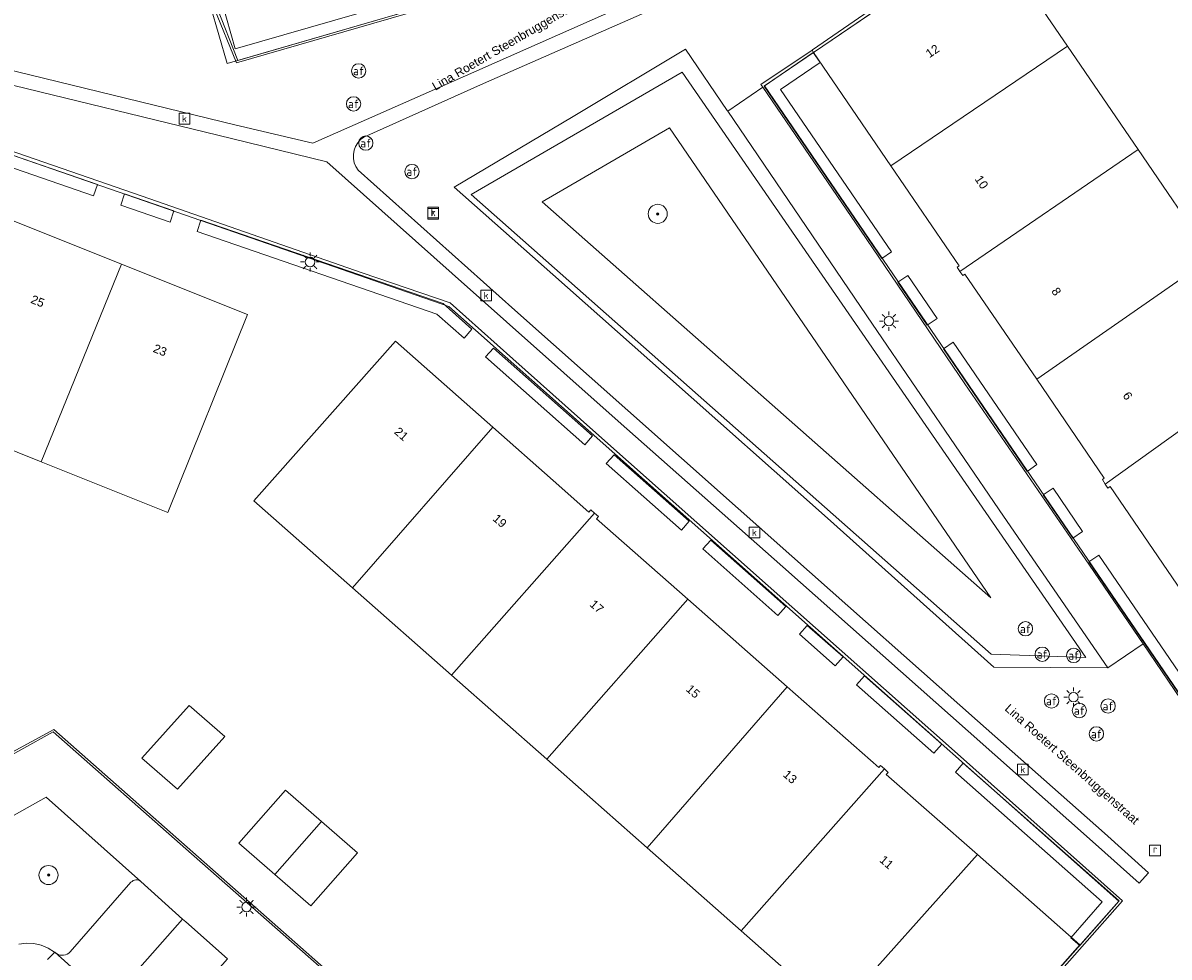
# Model space of a CAD drawing. Header units: metres. Extents: x 207466 to 209466, y 475780 to 477780.
# Tile 128 of 189: x 208336 to 208384, y 476858 to 476897. Entities that reach past the tile are written whole.
import ezdxf

# ---------------------------------------------------------------- set-up
doc = ezdxf.new("R2010")
doc.units = ezdxf.units.M
doc.layers.get('0').update_dxf_attribs({"color": 253, "linetype": 'CONTINUOUS'})
for name, color, linetype, lineweight, true_color in [('B-RO-GR-BEPLANTING_CULTUUR_VASTE PLANTENVAK-GV', 7, 'CONTINUOUS', 0, 0x6d8a47), ('B-RO-GR-BOOM-S', 7, 'CONTINUOUS', 0, 0x6d8a47), ('B-RO-OG-BEBOUWING-GV', 7, 'CONTINUOUS', 0, 0xa50000), ('N-RO-GR-GRAS-GV', 7, 'CONTINUOUS', 0, 0x6d8a47), ('N-RO-GR-GROENVOORZIENING-GV', 7, 'CONTINUOUS', 0, 0x6d8a47)]:
    doc.layers.add(name, color=color, linetype=linetype, lineweight=lineweight, true_color=true_color)
for name, color, linetype, lineweight in [('B-RO-KL-ET_LS_OV_LICHTMAST-S', 253, 'CONTINUOUS', 0), ('B-RO-OG-BEBOUWING-T18', 7, 'CONTINUOUS', 0), ('B-RO-OG-TERREIN_CULTUURSCHEIDING-GV', 253, 'CONTINUOUS', 0), ('B-RO-OG-TERREIN_ERF-GV', 253, 'CONTINUOUS', 0), ('B-RO-RI-GWA_RIOOLPUT-S', 253, 'CONTINUOUS', 0), ('B-RO-VH-VERHARDING_STRAATBAKSTEEN-GV', 253, 'CONTINUOUS', 0), ('B-WE-KG-GRENS_PERCEEL-GV', 150, 'CONTINUOUS', 18), ('N-RO-KL-ET_LS_OV_LICHTMAST-S', 253, 'CONTINUOUS', 0), ('N-RO-OG-TERREIN_CULTUURSCHEIDING-GV', 253, 'CONTINUOUS', 0), ('N-RO-OG-TOPOGRAFIE-T18', 7, 'CONTINUOUS', 0), ('N-RO-RI-GWA_KOLK-S', 253, 'CONTINUOUS', 0), ('N-RO-VW-AFSLUITPAAL-S', 253, 'CONTINUOUS', 0)]:
    doc.layers.add(name, color=color, linetype=linetype, lineweight=lineweight)
doc.styles.add('NLCS-ISO', font='NLCS-ISO.ttf')
doc.styles.add('NLCS-ISO-M200-T18', font='NLCS-ISO.ttf', dxfattribs={"height": 1.8})

# ---------------------------------------------------------------- blocks, each defined once
blk = doc.blocks.new('SVW-AFSLUITPAAL-SO1')
at = {"lineweight": -2}
blk.add_circle((0, 0), 1.5, dxfattribs=at)
at = {"lineweight": -2, "insert": (0, 0), "char_height": 1.8, "attachment_point": 5, "line_spacing_factor": 0.8, "style": 'NLCS-ISO'}
blk.add_mtext('{\\C256;af}', dxfattribs=at)
blk = doc.blocks.new('SKL-ET_OV_LICHTMAST-SO1')
at = {"color": 0, "linetype": 'ByBlock', "lineweight": -2}
blk.add_circle((0, 0), 1, dxfattribs=at)
for points in [[(-1.25, 0), (-2, 0)], [(-1.4142, 1.4142), (-0.8839, 0.8839)], [(0, 2), (0, 1.25)], [(0.8839, 0.8839), (1.4142, 1.4142)], [(2, 0), (1.25, 0)], [(-1.4142, -1.4142), (-0.8839, -0.8839)], [(0, -1.25), (0, -2)], [(0.8839, -0.8839), (1.4142, -1.4142)]]:
    blk.add_open_spline(points, degree=1, dxfattribs=at)
blk = doc.blocks.new('SRI-KOLK-SO1')
at = {"color": 0, "linetype": 'ByBlock', "lineweight": -2, "flags": 128}
blk.add_lwpolyline([(-1.125, -1.125), (1.125, -1.125), (1.125, 1.125), (-1.125, 1.125), (-1.125, -1.125)], dxfattribs=at)
at = {"color": 0, "linetype": 'ByBlock', "lineweight": -2, "insert": (0, 0), "char_height": 1.5, "attachment_point": 5, "line_spacing_factor": 0.8, "style": 'NLCS-ISO'}
blk.add_mtext('{\\C0;k}', dxfattribs=at)
blk = doc.blocks.new('SRI-PUT_INSPECTIEPUT_RIOOLPUT-SO1')
at = {"color": 0, "linetype": 'ByBlock', "lineweight": -2, "flags": 128}
blk.add_lwpolyline([(-1.125, -1.125), (1.125, -1.125), (1.125, 1.125), (-1.125, 1.125), (-1.125, -1.125)], dxfattribs=at)
at = {"color": 0, "linetype": 'ByBlock', "lineweight": -2, "insert": (0, 0.2828), "char_height": 1.5, "attachment_point": 5, "line_spacing_factor": 0.8, "style": 'NLCS-ISO'}
blk.add_mtext('{\\C0;r}', dxfattribs=at)
blk = doc.blocks.new('SGR-BOOM_01-SO1')
at = {"linetype": 'Continuous'}
h = blk.add_hatch(color=0, dxfattribs=at)
edge = h.paths.add_edge_path()
edge.add_arc((0, 0), 0.25, 0, 360)
at = {"color": 0, "linetype": 'ByBlock', "lineweight": -2}
for radius in [2, 0.25]:
    blk.add_circle((0, 0), radius, dxfattribs=at)

msp = doc.modelspace()

# ---------------------------------------------------------------- linework, layer by layer
at = {"layer": 'B-RO-GR-BEPLANTING_CULTUUR_VASTE PLANTENVAK-GV', "flags": 128}
msp.add_lwpolyline([(208335.505, 476858.277), (208335.818, 476858.319), (208336.133, 476858.306), (208336.44, 476858.239), (208336.732, 476858.119), (208336.998, 476857.95), (208337.012, 476857.94), (208337.074, 476857.889), (208337.144, 476857.851), (208337.22, 476857.825), (208337.299, 476857.814), (208337.379, 476857.816), (208337.457, 476857.833), (208337.531, 476857.864), (208337.598, 476857.907), (208337.656, 476857.962), (208340.201, 476860.875), (208340.244, 476860.913), (208340.292, 476860.942), (208340.345, 476860.962), (208340.401, 476860.971), (208340.458, 476860.971), (208340.514, 476860.96), (208340.567, 476860.939), (208340.615, 476860.909), (208336.641, 476864.439), (208331.979, 476861.83)], dxfattribs=at)
at = {"layer": 'B-RO-OG-BEBOUWING-GV', "flags": 128}
for points in [[(208376.192, 476900.662), (208368.802, 476895.636), (208372.045, 476890.891), (208379.442, 476895.908), (208376.192, 476900.662)], [(208382.41, 476891.568), (208379.442, 476895.908), (208372.045, 476890.891), (208374.905, 476886.706), (208374.815, 476886.644), (208374.935, 476886.469), (208382.41, 476891.568)], [(208385.495, 476887.055), (208382.41, 476891.568), (208374.935, 476886.469), (208375.055, 476886.295), (208375.149, 476886.349), (208378.154, 476881.952), (208385.495, 476887.055)], [(208339.805, 476886.774), (208334.952, 476888.716), (208331.458, 476880.481), (208336.441, 476878.49), (208339.805, 476886.774)], [(208345.082, 476884.662), (208339.805, 476886.774), (208336.441, 476878.49), (208341.749, 476876.369), (208345.082, 476884.662)], [(208388.382, 476882.833), (208385.495, 476887.055), (208378.154, 476881.952), (208380.984, 476877.81), (208380.908, 476877.743), (208381.027, 476877.559), (208388.382, 476882.833)], [(208355.362, 476879.943), (208351.282, 476883.545), (208345.351, 476876.858), (208349.483, 476873.211), (208355.362, 476879.943)], [(208391.608, 476878.115), (208388.382, 476882.833), (208381.027, 476877.559), (208381.138, 476877.386), (208381.235, 476877.453), (208384.242, 476873.056), (208391.608, 476878.115)], [(208359.629, 476876.337), (208359.47, 476876.475), (208359.388, 476876.379), (208357.89, 476877.711), (208355.362, 476879.943), (208349.483, 476873.211), (208353.632, 476869.549), (208359.629, 476876.337)], [(208363.532, 476872.733), (208359.707, 476876.103), (208359.789, 476876.199), (208359.629, 476876.337), (208353.632, 476869.549), (208357.625, 476866.025), (208363.532, 476872.733)], [(208367.693, 476869.067), (208363.532, 476872.733), (208357.625, 476866.025), (208361.827, 476862.317), (208367.693, 476869.067)], [(208371.77, 476865.62), (208371.607, 476865.76), (208371.536, 476865.681), (208367.693, 476869.067), (208361.827, 476862.317), (208365.775, 476858.833), (208371.77, 476865.62)], [(208344.14, 476866.986), (208342.636, 476868.281), (208340.653, 476866.072), (208342.157, 476864.777), (208344.14, 476866.986)], [(208375.668, 476862.038), (208371.848, 476865.386), (208371.926, 476865.477), (208371.77, 476865.62), (208365.775, 476858.833), (208369.712, 476855.358), (208375.668, 476862.038)], [(208348.185, 476863.416), (208346.679, 476864.73), (208344.724, 476862.513), (208346.23, 476861.199), (208348.185, 476863.416)], [(208349.69, 476862.103), (208348.185, 476863.416), (208346.23, 476861.199), (208347.735, 476859.886), (208349.69, 476862.103)], [(208379.96, 476858.252), (208375.668, 476862.038), (208369.712, 476855.358), (208374.037, 476851.541), (208379.96, 476858.252)]]:
    msp.add_lwpolyline(points, dxfattribs=at)
at = {"layer": 'B-RO-OG-TERREIN_CULTUURSCHEIDING-GV', "flags": 128}
msp.add_lwpolyline([(208362.563, 476882.191), (208369.383, 476876.123), (208376.359, 476869.883), (208381.133, 476869.852), (208376.759, 476876.207), (208371.274, 476884.252), (208365.205, 476893.183), (208365.185, 476893.213), (208363.44, 476895.771), (208358.732, 476892.957), (208353.749, 476889.997), (208357.879, 476886.342), (208362.563, 476882.191)], dxfattribs=at)
at = {"layer": 'B-RO-OG-TERREIN_ERF-GV', "flags": 128}
for points in [[(208384.422, 476906.594), (208382.835, 476905.569), (208372.812, 476898.527), (208371.128, 476897.38), (208368.762, 476895.744), (208368.74, 476895.729)], [(208365.558, 476901.288), (208365.123, 476903.6), (208365.072, 476903.87), (208364.926, 476903.827), (208364.968, 476903.683), (208364.574, 476903.563), (208364.527, 476903.69), (208359.571, 476902.255), (208354.291, 476900.726), (208348.989, 476899.191), (208344.184, 476897.8), (208344.215, 476897.666), (208343.803, 476897.545), (208343.688, 476897.498), (208343.689, 476897.494), (208344.623, 476895.201), (208352.988, 476897.614), (208360.129, 476899.693), (208365.558, 476901.288)], [(208368.74, 476895.729), (208368.802, 476895.636), (208376.192, 476900.662), (208379.442, 476895.908), (208382.41, 476891.568), (208385.495, 476887.055)], [(208384.242, 476873.056), (208381.235, 476877.453), (208381.138, 476877.386), (208381.027, 476877.559), (208380.908, 476877.743), (208380.984, 476877.81), (208378.154, 476881.952), (208375.149, 476886.349), (208375.055, 476886.295), (208374.935, 476886.469), (208374.815, 476886.644), (208374.905, 476886.706), (208372.045, 476890.891), (208368.802, 476895.636), (208368.74, 476895.729), (208366.6, 476894.297), (208366.675, 476894.188)], [(208366.675, 476894.188), (208370.767, 476888.195), (208375.144, 476881.762), (208380.367, 476874.161), (208382.613, 476870.859), (208385.268, 476866.956)], [(208326.596, 476882.424), (208321.289, 476884.545), (208324.624, 476892.85), (208329.924, 476890.729), (208334.952, 476888.716), (208339.805, 476886.774), (208345.082, 476884.662), (208341.749, 476876.369), (208336.441, 476878.49), (208331.458, 476880.481), (208326.596, 476882.424)], [(208332.858, 476864.914), (208336.944, 476867.178), (208342.738, 476862.06), (208353.084, 476852.955), (208359.031, 476847.719), (208365.536, 476841.961), (208375.942, 476853.512), (208379.95, 476858.061), (208381.746, 476860.092), (208374.711, 476866.365), (208366.897, 476873.298), (208359.555, 476879.813), (208356.196, 476882.805), (208353.581, 476885.15), (208349.89, 476886.408), (208340.664, 476889.613), (208331.689, 476892.719)], [(208349.483, 476873.211), (208345.351, 476876.858), (208351.282, 476883.545), (208355.362, 476879.943), (208357.89, 476877.711), (208359.388, 476876.379), (208359.47, 476876.475), (208359.629, 476876.337), (208359.789, 476876.199), (208359.707, 476876.103), (208363.532, 476872.733), (208367.693, 476869.067), (208371.536, 476865.681), (208371.607, 476865.76), (208371.77, 476865.62), (208371.926, 476865.477), (208371.848, 476865.386), (208375.668, 476862.038), (208379.96, 476858.252), (208374.037, 476851.541)], [(208369.712, 476855.358), (208365.775, 476858.833), (208361.827, 476862.317), (208357.625, 476866.025), (208353.632, 476869.549), (208349.483, 476873.211)], [(208344.14, 476866.986), (208342.157, 476864.777), (208340.653, 476866.072), (208342.636, 476868.281), (208344.14, 476866.986)], [(208346.23, 476861.199), (208344.724, 476862.513), (208346.679, 476864.73), (208348.185, 476863.416), (208349.69, 476862.103), (208347.735, 476859.886), (208346.23, 476861.199)]]:
    msp.add_lwpolyline(points, dxfattribs=at)
at = {"layer": 'B-RO-VH-VERHARDING_STRAATBAKSTEEN-GV', "flags": 128}
for points in [[(208298.637, 476900.234), (208302.769, 476899.246), (208312.233, 476896.948), (208322.541, 476894.461), (208322.399, 476894.109), (208324.073, 476893.439), (208324.737, 476895.135), (208331.689, 476892.719), (208340.664, 476889.613), (208349.89, 476886.408), (208353.581, 476885.15), (208356.196, 476882.805), (208359.555, 476879.813), (208366.897, 476873.298), (208374.711, 476866.365), (208381.746, 476860.092), (208379.95, 476858.061), (208375.942, 476853.512), (208377.641, 476851.987), (208380.342, 476849.564), (208384.705, 476855.023)], [(208317.538, 476899.135), (208329.109, 476896.376), (208334.28, 476895.11), (208344.547, 476892.614), (208347.816, 476891.835), (208354.697, 476894.867), (208363.388, 476898.72)], [(208363.388, 476898.72), (208354.697, 476894.867), (208347.816, 476891.835), (208344.547, 476892.614), (208334.28, 476895.11), (208329.109, 476896.376), (208317.538, 476899.135)], [(208363.667, 476898.159), (208354.968, 476894.337), (208349.962, 476892.095), (208349.822, 476891.988), (208349.704, 476891.857), (208349.612, 476891.706), (208349.55, 476891.541), (208349.519, 476891.368), (208349.52, 476891.191), (208349.555, 476891.018), (208349.62, 476890.855), (208349.715, 476890.706), (208356.29, 476884.838), (208361.025, 476880.639), (208367.899, 476874.541), (208375.673, 476867.632), (208380.999, 476862.93), (208382.833, 476861.271), (208382.454, 476860.832), (208380.621, 476862.464), (208375.278, 476867.198), (208367.522, 476874.083), (208360.609, 476880.199), (208353.659, 476886.373), (208348.413, 476891.051), (208344.413, 476892.038), (208334.184, 476894.517)], [(208334.184, 476894.517), (208344.413, 476892.038), (208348.413, 476891.051), (208353.659, 476886.373), (208360.609, 476880.199), (208367.522, 476874.083), (208375.278, 476867.198), (208380.621, 476862.464), (208382.454, 476860.832), (208382.833, 476861.271), (208380.999, 476862.93), (208375.673, 476867.632), (208367.899, 476874.541), (208361.025, 476880.639), (208356.29, 476884.838), (208349.715, 476890.706), (208349.62, 476890.855), (208349.555, 476891.018), (208349.52, 476891.191), (208349.519, 476891.368), (208349.55, 476891.541), (208349.612, 476891.706), (208349.704, 476891.857), (208349.822, 476891.988), (208349.962, 476892.095), (208354.968, 476894.337), (208363.667, 476898.159)], [(208352.988, 476897.614), (208344.623, 476895.201), (208343.689, 476897.494)], [(208385.268, 476866.956), (208382.613, 476870.859), (208381.133, 476869.852), (208376.359, 476869.883), (208369.383, 476876.123), (208362.563, 476882.191), (208357.879, 476886.342), (208353.749, 476889.997), (208358.732, 476892.957), (208363.44, 476895.771), (208365.185, 476893.213), (208365.205, 476893.183), (208366.675, 476894.188), (208366.6, 476894.297), (208368.74, 476895.729), (208368.762, 476895.744), (208371.128, 476897.38)], [(208381.133, 476869.852), (208382.613, 476870.859), (208380.367, 476874.161), (208375.144, 476881.762), (208370.767, 476888.195), (208366.675, 476894.188), (208365.205, 476893.183), (208371.274, 476884.252), (208376.759, 476876.207), (208381.133, 476869.852)], [(208353.084, 476852.955), (208342.738, 476862.06), (208336.944, 476867.178), (208332.858, 476864.914)], [(208331.979, 476861.83), (208336.641, 476864.439), (208340.615, 476860.909), (208342.359, 476859.334), (208342.493, 476859.212), (208344.248, 476857.666)], [(208337.012, 476857.94), (208339.312, 476855.884), (208342.359, 476859.334), (208340.615, 476860.909), (208340.567, 476860.939), (208340.514, 476860.96), (208340.458, 476860.971), (208340.401, 476860.971), (208340.345, 476860.962), (208340.292, 476860.942), (208340.244, 476860.913), (208340.201, 476860.875), (208337.656, 476857.962), (208337.598, 476857.907), (208337.531, 476857.864), (208337.457, 476857.833), (208337.379, 476857.816), (208337.299, 476857.814), (208337.22, 476857.825), (208337.144, 476857.851), (208337.074, 476857.889), (208337.012, 476857.94)], [(208341.206, 476854.222), (208344.248, 476857.666), (208342.493, 476859.212), (208342.359, 476859.334), (208339.312, 476855.884), (208339.405, 476855.801), (208341.206, 476854.222)], [(208336.698, 476857.638), (208337.012, 476857.94), (208336.998, 476857.95), (208336.732, 476858.119), (208336.44, 476858.239), (208336.133, 476858.306), (208335.818, 476858.319), (208335.505, 476858.277)], [(208339.312, 476855.884), (208337.012, 476857.94), (208336.698, 476857.638)]]:
    msp.add_lwpolyline(points, dxfattribs=at)
at = {"layer": 'B-WE-KG-GRENS_PERCEEL-GV'}
for points in [[(208384.917, 476906.614), (208383.304, 476905.521), (208383.225, 476905.637), (208382.771, 476905.328), (208382.855, 476905.203), (208366.742, 476894.247), (208385.278, 476867.094)], [(208385.278, 476867.094), (208366.742, 476894.247), (208382.855, 476905.203), (208382.771, 476905.328), (208383.225, 476905.637), (208383.304, 476905.521), (208384.917, 476906.614)], [(208343.805, 476897.54), (208344.685, 476895.309), (208365.414, 476901.34)], [(208365.414, 476901.34), (208344.685, 476895.309), (208343.805, 476897.54)]]:
    msp.add_lwpolyline(points, dxfattribs=at)
for points in [[(208324.783, 476894.957), (208318.003, 476877.899), (208326.817, 476861.758), (208336.964, 476867.271), (208365.734, 476841.906), (208374.035, 476851.528), (208375.747, 476853.465), (208381.592, 476860.082), (208353.524, 476884.999)], [(208318.003, 476877.899), (208324.783, 476894.957), (208353.524, 476884.999), (208381.592, 476860.082), (208375.747, 476853.465), (208374.035, 476851.528), (208365.734, 476841.906), (208336.964, 476867.271), (208326.817, 476861.758)]]:
    msp.add_lwpolyline(points, close=True, dxfattribs=at)
at = {"layer": 'N-RO-GR-GRAS-GV', "flags": 128}
for points in [[(208380.207, 476870.296), (208363.294, 476894.817), (208354.456, 476889.682), (208376.25, 476870.432), (208380.207, 476870.296)], [(208362.767, 476892.487), (208376.231, 476872.784), (208357.433, 476889.387), (208362.767, 476892.487)], [(208362.767, 476892.487), (208357.433, 476889.387), (208376.231, 476872.784), (208362.767, 476892.487)]]:
    msp.add_lwpolyline(points, dxfattribs=at)
at = {"layer": 'N-RO-GR-GROENVOORZIENING-GV', "flags": 128}
for points in [[(208352.86, 476897.672), (208352.721, 476898.152), (208344.57, 476895.794), (208344.015, 476897.716), (208343.534, 476897.577), (208344.229, 476895.175), (208352.86, 476897.672)], [(208369.074, 476895.221), (208368.792, 476895.634), (208366.728, 476894.224), (208371.659, 476887.007), (208372.072, 476887.289), (208367.423, 476894.093), (208369.074, 476895.221)], [(208332.923, 476892.133), (208332.76, 476891.66), (208338.635, 476889.636), (208338.798, 476890.108), (208332.923, 476892.133)], [(208339.933, 476889.717), (208339.77, 476889.245), (208341.837, 476888.532), (208342, 476889.005), (208339.933, 476889.717)], [(208343.134, 476888.614), (208342.971, 476888.142), (208353.021, 476884.679), (208354.157, 476883.675), (208354.488, 476884.05), (208353.277, 476885.119), (208343.134, 476888.614)], [(208372.336, 476886.016), (208373.569, 476884.211), (208373.982, 476884.493), (208372.749, 476886.298), (208372.336, 476886.016)], [(208374.246, 476883.22), (208377.752, 476878.09), (208378.165, 476878.372), (208374.659, 476883.502), (208374.246, 476883.22)], [(208355.387, 476883.255), (208355.056, 476882.881), (208359.216, 476879.207), (208359.547, 476879.581), (208355.387, 476883.255)], [(208360.447, 476878.787), (208360.116, 476878.412), (208363.263, 476875.632), (208363.594, 476876.007), (208360.447, 476878.787)], [(208378.429, 476877.099), (208379.662, 476875.294), (208380.075, 476875.576), (208378.842, 476877.381), (208378.429, 476877.099)], [(208364.494, 476875.212), (208364.163, 476874.837), (208367.311, 476872.057), (208367.642, 476872.432), (208364.494, 476875.212)], [(208380.339, 476874.303), (208385.272, 476867.084), (208387.337, 476868.495), (208387.055, 476868.908), (208385.403, 476867.779), (208380.752, 476874.585), (208380.339, 476874.303)], [(208368.541, 476871.637), (208368.21, 476871.263), (208369.709, 476869.939), (208370.04, 476870.313), (208368.541, 476871.637)], [(208370.94, 476869.519), (208370.609, 476869.144), (208373.845, 476866.285), (208374.176, 476866.66), (208370.94, 476869.519)], [(208375.076, 476865.866), (208374.745, 476865.491), (208380.903, 476860.052), (208379.579, 476858.553), (208379.954, 476858.222), (208381.609, 476860.096), (208375.076, 476865.866)]]:
    msp.add_lwpolyline(points, dxfattribs=at)
at = {"layer": 'N-RO-OG-TERREIN_CULTUURSCHEIDING-GV', "flags": 128}
for points in [[(208362.563, 476882.191), (208369.383, 476876.123), (208376.359, 476869.883), (208381.133, 476869.852), (208376.759, 476876.207), (208371.274, 476884.252), (208365.205, 476893.183), (208365.185, 476893.213), (208363.44, 476895.771), (208358.732, 476892.957), (208353.749, 476889.997), (208357.879, 476886.342), (208362.563, 476882.191)], [(208380.207, 476870.296), (208376.25, 476870.432), (208354.456, 476889.682), (208363.294, 476894.817), (208380.207, 476870.296)]]:
    msp.add_lwpolyline(points, dxfattribs=at)

# ---------------------------------------------------------------- block references
at = {"layer": 'B-RO-GR-BOOM-S', "xscale": 0.2, "yscale": 0.2, "zscale": 0.2}
for p in [(208362.274, 476888.877), (208336.746, 476861.176)]:
    msp.add_blockref('SGR-BOOM_01-SO1', p, dxfattribs=at)
at = {"layer": 'B-RO-KL-ET_LS_OV_LICHTMAST-S', "xscale": 0.2, "yscale": 0.2, "zscale": 0.2}
msp.add_blockref('SKL-ET_OV_LICHTMAST-SO1', (208347.705, 476886.861), dxfattribs=at)
at = {"layer": 'B-RO-RI-GWA_RIOOLPUT-S', "xscale": 0.2, "yscale": 0.2, "zscale": 0.2}
for p in [(208352.866, 476888.88), (208383.111, 476862.206)]:
    msp.add_blockref('SRI-PUT_INSPECTIEPUT_RIOOLPUT-SO1', p, dxfattribs=at)
at = {"layer": 'N-RO-KL-ET_LS_OV_LICHTMAST-S', "xscale": 0.2, "yscale": 0.2, "zscale": 0.2}
for p in [(208371.961, 476884.383), (208379.695, 476868.629), (208345.043, 476859.837)]:
    msp.add_blockref('SKL-ET_OV_LICHTMAST-SO1', p, dxfattribs=at)
at = {"layer": 'N-RO-RI-GWA_KOLK-S', "xscale": 0.2, "yscale": 0.2, "zscale": 0.2}
for p in [(208342.442, 476892.866), (208352.866, 476888.929), (208355.083, 476885.459), (208366.326, 476875.529), (208377.569, 476865.599)]:
    msp.add_blockref('SRI-KOLK-SO1', p, dxfattribs=at)
at = {"layer": 'N-RO-VW-AFSLUITPAAL-S', "xscale": 0.2, "yscale": 0.2, "zscale": 0.2}
for p in [(208349.741, 476894.867), (208349.528, 476893.486), (208350.042, 476891.842), (208351.974, 476890.65), (208377.683, 476871.495), (208378.386, 476870.428), (208379.703, 476870.378), (208378.775, 476868.47), (208381.145, 476868.257), (208379.941, 476868.069), (208380.656, 476867.09)]:
    msp.add_blockref('SVW-AFSLUITPAAL-SO1', p, dxfattribs=at)

# ---------------------------------------------------------------- texts
at = {"layer": 'B-RO-OG-BEBOUWING-T18', "char_height": 0.36, "attachment_point": 5, "line_spacing_factor": 0.8, "style": 'NLCS-ISO-M200-T18'}
for s, insert, rotation in [('{\\fArial|b0|i0|c0|p34;\\C256;12}', (208373.786, 476895.7), 34.2), ('{\\fArial|b0|i0|c0|p34;\\C256;10}', (208375.842, 476890.208), 304.3), ('{\\fArial|b0|i0|c0|p34;\\C256;8}', (208378.976, 476885.622), 304.3), ('{\\fArial|b0|i0|c0|p34;\\C256;25}', (208336.292, 476885.218), 338.2), ('{\\fArial|b0|i0|c0|p34;\\C256;23}', (208341.42, 476883.165), 338.2), ('{\\fArial|b0|i0|c0|p34;\\C256;6}', (208381.963, 476881.252), 304.3), ('{\\fArial|b0|i0|c0|p34;\\C256;21}', (208351.533, 476879.655), 318.6), ('{\\fArial|b0|i0|c0|p34;\\C256;19}', (208355.656, 476876.015), 318.6), ('{\\fArial|b0|i0|c0|p34;\\C256;17}', (208359.721, 476872.426), 318.6), ('{\\fArial|b0|i0|c0|p34;\\C256;15}', (208363.755, 476868.871), 318.6), ('{\\fArial|b0|i0|c0|p34;\\C256;13}', (208367.819, 476865.29), 318.6), ('{\\fArial|b0|i0|c0|p34;\\C256;11}', (208371.864, 476861.715), 318.8)]:
    msp.add_mtext(s, dxfattribs=dict(at, insert=insert, rotation=rotation))
at = {"layer": 'N-RO-OG-TOPOGRAFIE-T18', "char_height": 0.36, "attachment_point": 5, "line_spacing_factor": 0.8, "style": 'NLCS-ISO-M200-T18'}
for insert, rotation in [((208356.041, 476895.974), 30.2), ((208379.602, 476865.784), 318.5)]:
    msp.add_mtext('{\\fArial|b0|i0|c0|p34;\\C256;Lina Roetert Steenbruggenstraat}', dxfattribs=dict(at, insert=insert, rotation=rotation))

doc.saveas('drawing.dxf')
